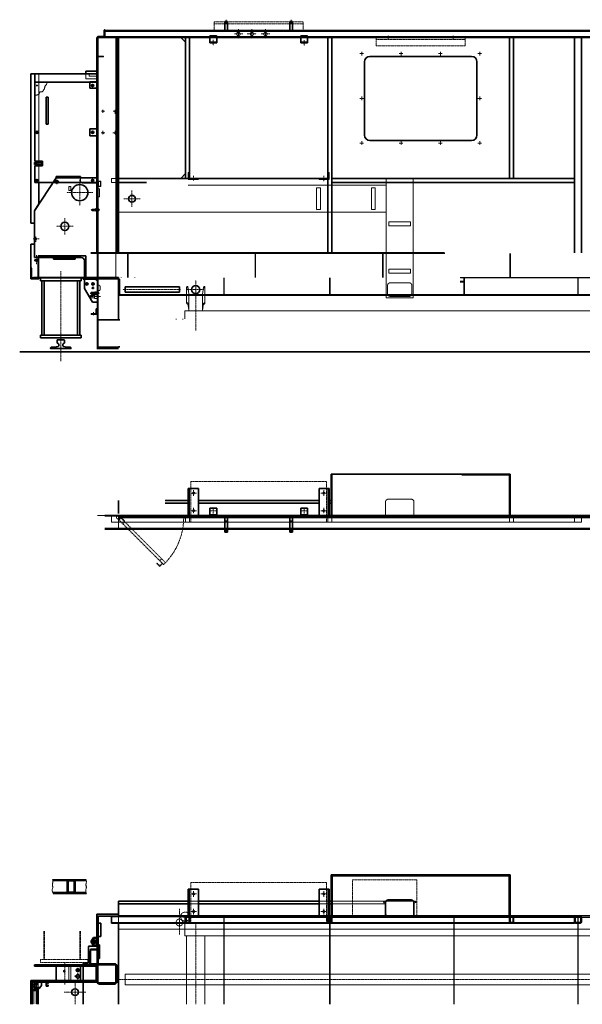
# Model space of a CAD drawing. Header units: millimetres. Extents: x 447 to 11661, y 286 to 7873.
# Tile 1 of 3: x 447 to 4598, y 316 to 7577. Entities that reach past the tile are written whole.
import ezdxf

# ---------------------------------------------------------------- set-up
doc = ezdxf.new("R2010")
doc.units = ezdxf.units.MM
doc.linetypes.add('gen3', pattern=[6.25, 4.75, -1.5])
doc.linetypes.add('gen7', pattern=[13.75, 9.75, -1.5, 1, -1.5])
for name, color, linetype, lineweight in [('2', 40, 'Continuous', 35), ('2N', 190, 'Continuous', 35), ('3', 6, 'gen3', 20), ('4', 30, 'Continuous', 20), ('7', 3, 'gen7', 20)]:
    doc.layers.add(name, color=color, linetype=linetype, lineweight=lineweight)

msp = doc.modelspace()

# ---------------------------------------------------------------- linework, layer by layer
at = {"layer": '2'}
for p, q in [((1960.6, 7564.2), (1980.6, 7564.2)), ((1960.6, 7496.2), (1960.6, 7564.2)), ((1960.6, 7561.2), (1980.6, 7561.2)), ((1980.6, 7496.2), (1980.6, 7564.2)), ((2440.6, 7496.2), (2440.6, 7564.2)), ((2440.6, 7564.2), (2460.6, 7564.2)), ((2440.6, 7561.2), (2460.6, 7561.2)), ((2460.6, 7496.2), (2460.6, 7564.2)), ((1075.6, 7496.2), (7995.6, 7496.2)), ((1015.6, 7446.2), (1015.6, 7129.4)), ((1015.6, 7446.2), (1175.6, 7446.2)), ((1075.6, 7451.2), (1160.6, 7451.2)), ((1160.6, 7451.2), (1160.6, 7446.2)), ((1165.6, 7446.2), (1165.6, 5856.2)), ((1175.6, 7446.2), (7895.6, 7446.2)), ((1175.6, 7446.2), (1175.6, 5856.2)), ((1670.6, 7411.2), (1635.6, 7446.2)), ((1670.6, 7439.5), (1663.9, 7446.2)), ((1670.6, 7446.2), (1670.6, 6406.2)), ((1700.6, 7446.2), (1700.6, 6406.2)), ((1850.6, 7406.2), (1850.6, 7446.2)), ((1850.6, 7406.2), (1900.6, 7406.2)), ((1900.6, 7406.2), (1900.6, 7446.2)), ((2520.6, 7406.2), (2520.6, 7446.2)), ((2520.6, 7406.2), (2570.6, 7406.2)), ((2570.6, 7406.2), (2570.6, 7446.2)), ((2720.6, 7446.2), (2720.6, 5856.2)), ((2750.6, 7446.2), (2750.6, 5856.2)), ((4060.6, 7446.2), (4060.6, 6406.2)), ((4090.6, 7446.2), (4090.6, 6406.2)), ((4540.6, 7446.2), (4540.6, 5856.2)), ((4590.6, 7446.2), (4590.6, 5856.2)), ((2990.6, 7266.2), (2990.6, 6726.2)), ((3030.6, 7306.2), (3780.6, 7306.2)), ((3820.6, 7266.2), (3820.6, 6726.2)), ((935.6, 7196.2), (935.6, 7176.2)), ((935.6, 7196.2), (1015.6, 7196.2)), ((529.6, 6076.2), (529.6, 7176.2)), ((529.6, 7176.2), (589.6, 7176.2)), ((559.6, 7176.2), (559.6, 6533.2)), ((559.6, 7116.2), (1015.6, 7116.2)), ((589.6, 7176.2), (1015.6, 7176.2)), ((965.6, 7071.2), (965.6, 7116.2)), ((1015.6, 7129.4), (1015.6, 5856.2)), ((1015.6, 7116.2), (1015.6, 6376.2)), ((1015.6, 7071.2), (965.6, 7071.2)), ((642.6, 7006.2), (642.6, 6806.2)), ((642.6, 7006.2), (657.6, 7006.2)), ((657.6, 7006.2), (657.6, 6806.2)), ((642.6, 6806.2), (657.6, 6806.2)), ((1015.6, 6771.2), (965.6, 6771.2)), ((965.6, 6771.2), (965.6, 6721.2)), ((965.6, 6721.2), (1015.6, 6721.2)), ((3030.6, 6686.2), (3780.6, 6686.2)), ((557.1, 6523.2), (607.1, 6523.2)), ((557.1, 6508.2), (557.1, 6523.2)), ((557.1, 6508.2), (607.1, 6508.2)), ((559.6, 6533.2), (616.1, 6533.2)), ((559.6, 6498.2), (616.1, 6498.2)), ((559.6, 6498.2), (559.6, 6376.2)), ((589.6, 6533.2), (589.6, 6523.2)), ((589.6, 6508.2), (589.6, 6498.2)), ((607.1, 6508.2), (607.1, 6523.2)), ((616.1, 6533.2), (616.1, 6498.2)), ((715.6, 6411.2), (555.6, 6166.2)), ((715.6, 6421.2), (715.6, 6411.2)), ((895.6, 6421.2), (715.6, 6421.2)), ((1015.6, 6411.2), (715.6, 6411.2)), ((895.6, 6421.2), (895.6, 6411.2)), ((1165.6, 6406.2), (2720.6, 6406.2)), ((1670.6, 6441.2), (1635.6, 6406.2)), ((1670.6, 6412.9), (1663.9, 6406.2)), ((2750.6, 6406.2), (4540.6, 6406.2)), ((559.6, 6376.2), (1015.6, 6376.2)), ((589.6, 6376.2), (589.6, 6218.3)), ((1165.6, 6376.2), (1383.4, 6376.2)), ((2750.6, 6376.2), (4540.6, 6376.2)), ((589.6, 6218.3), (555.6, 6166.2)), ((1015.6, 6176.2), (1015.6, 6096.2)), ((555.6, 6166.2), (555.6, 6076.2)), ((555.6, 5823.2), (555.6, 6166.2)), ((555.6, 6076.2), (529.6, 6076.2)), ((529.6, 5921.2), (529.6, 5676.2)), ((555.6, 5921.2), (529.6, 5921.2)), ((555.6, 5921.2), (555.6, 5823.2)), ((555.6, 5921.2), (555.6, 5823.2)), ((584.6, 5823.2), (555.6, 5823.2)), ((900.6, 5823.2), (555.6, 5823.2)), ((935.6, 5836.2), (584.6, 5836.2)), ((584.6, 5836.2), (584.6, 5676.2)), ((695.6, 5811.2), (695.6, 5823.2)), ((855.6, 5811.2), (695.6, 5811.2)), ((855.6, 5811.2), (855.6, 5823.2)), ((935.6, 5676.2), (935.6, 5836.2)), ((973.2, 5856.2), (3582.1, 5856.2)), ((529.6, 5765.2), (529.6, 5746.2)), ((529.6, 5746.2), (529.6, 5666.2)), ((532.1, 5746.2), (529.6, 5746.2)), ((535.6, 5679.2), (535.6, 5742.7)), ((558.1, 5805.2), (583.1, 5805.2)), ((558.1, 5805.2), (558.1, 5797.2)), ((583.1, 5797.2), (558.1, 5797.2)), ((583.1, 5805.2), (583.1, 5797.2)), ((925.6, 5676.2), (925.6, 5798.2)), ((529.6, 5666.2), (589.6, 5666.2)), ((566.1, 5672.2), (542.6, 5672.2)), ((549.6, 5676.2), (589.6, 5676.2)), ((549.6, 5676.2), (549.6, 5672.2)), ((915.6, 5672.2), (566.1, 5672.2)), ((569.6, 5666.2), (569.6, 5668.7)), ((579.6, 5676.2), (935.6, 5676.2)), ((589.6, 5666.2), (589.6, 5672.2)), ((1175.6, 5676.2), (595.6, 5676.2)), ((915.6, 5676.2), (915.6, 5672.2)), ((915.6, 5676.2), (915.6, 5672.2)), ((915.6, 5676.2), (915.6, 5664.2)), ((915.6, 5676.2), (1175.6, 5676.2)), ((915.6, 5664.2), (1015.6, 5664.2)), ((925.6, 5664.2), (925.6, 5594.2)), ((1007.6, 5664.2), (1015.6, 5656.2)), ((1015.6, 5669.2), (1175.6, 5669.2)), ((1175.6, 5676.2), (1175.6, 5366.2)), ((1175.6, 5676.2), (1175.6, 5366.2)), ((985.6, 5494.2), (925.6, 5594.2)), ((1625.6, 5606.2), (1225.6, 5606.2)), ((1225.6, 5566.2), (1225.6, 5606.2)), ((1625.6, 5566.2), (1625.6, 5606.2)), ((976.6, 5565.2), (975.6, 5564.2)), ((975.6, 5564.2), (975.6, 5554.2)), ((976.6, 5553.2), (975.6, 5554.2)), ((976.6, 5565.2), (976.6, 5553.2)), ((1001.6, 5565.2), (976.6, 5565.2)), ((1001.6, 5553.2), (976.6, 5553.2)), ((1001.6, 5568.2), (1001.6, 5550.2)), ((1015.6, 5568.2), (1001.6, 5568.2)), ((1015.6, 5550.2), (1001.6, 5550.2)), ((1175.6, 5546.2), (7895.6, 5546.2)), ((1625.6, 5566.2), (1225.6, 5566.2)), ((985.6, 5494.2), (1015.6, 5494.2)), ((975.6, 5408.2), (975.6, 5404.2)), ((1011.6, 5408.2), (975.6, 5408.2)), ((1015.6, 5404.2), (975.6, 5404.2)), ((1011.6, 5444.2), (1011.6, 5408.2)), ((1015.6, 5444.2), (1011.6, 5444.2)), ((1015.6, 5159.2), (1175.6, 5159.2)), ((1175.6, 5164.2), (1185.6, 5164.2)), ((1015.6, 5152.2), (1175.6, 5152.2)), ((4065.6, 4225.2), (2745.6, 4225.2)), ((2745.6, 4225.2), (2745.6, 3920.2)), ((4065.6, 4225.2), (4065.6, 3920.2)), ((1690.6, 4120.2), (1690.6, 3920.2)), ((1765.6, 4120.2), (1690.6, 4120.2)), ((1697.6, 4120.2), (1697.6, 3920.2)), ((1765.6, 4120.2), (1765.6, 3920.2)), ((2655.6, 4120.2), (2655.6, 3920.2)), ((2730.6, 4120.2), (2655.6, 4120.2)), ((2723.6, 4120.2), (2723.6, 3920.2)), ((2730.6, 4120.2), (2730.6, 3920.2)), ((1175.6, 4030.9), (1175.6, 3935.2)), ((1690.6, 4010.9), (1520.1, 4010.9)), ((1690.6, 4030.9), (1521.6, 4030.9)), ((2655.6, 4030.9), (1765.6, 4030.9)), ((2655.6, 4010.9), (1765.6, 4010.9)), ((2745.6, 4030.9), (2730.6, 4030.9)), ((2745.6, 4010.9), (2730.6, 4010.9)), ((1850.6, 3975.2), (1850.6, 3920.2)), ((1900.6, 3975.2), (1850.6, 3975.2)), ((1900.6, 3926.2), (1850.6, 3926.2)), ((1900.6, 3975.2), (1900.6, 3920.2)), ((2520.6, 3975.2), (2520.6, 3920.2)), ((2570.6, 3975.2), (2520.6, 3975.2)), ((2570.6, 3926.2), (2520.6, 3926.2)), ((2570.6, 3975.2), (2570.6, 3920.2)), ((1075.6, 3920.2), (1185.6, 3920.2)), ((7995.6, 3920.2), (1175.6, 3920.2)), ((7995.6, 3906.7), (1175.6, 3906.7)), ((1960.6, 3905.2), (1960.6, 3798.2)), ((1960.6, 3905.2), (1980.6, 3905.2)), ((1960.6, 3878.2), (1980.6, 3878.2)), ((1980.6, 3905.2), (1980.6, 3798.2)), ((2440.6, 3905.2), (2460.6, 3905.2)), ((2440.6, 3905.2), (2440.6, 3798.2)), ((2440.6, 3878.2), (2460.6, 3878.2)), ((2460.6, 3905.2), (2460.6, 3798.2)), ((7995.6, 3820.2), (1075.6, 3820.2)), ((1960.6, 3798.2), (1980.6, 3798.2)), ((2440.6, 3798.2), (2460.6, 3798.2)), ((2745.6, 1270), (2745.6, 965)), ((4065.6, 1270), (2745.6, 1270)), ((4065.6, 1270), (4065.6, 965)), ((936.8, 1233.6), (689.2, 1233.6)), ((757.3, 1227.6), (757.3, 1233.6)), ((757.3, 1227.6), (797.3, 1227.6)), ((797.3, 1217.6), (797.3, 1233.6)), ((1765.6, 1165), (1690.6, 1165)), ((1690.6, 1165), (1690.6, 965)), ((1697.6, 1165), (1697.6, 965)), ((1765.6, 1165), (1765.6, 965)), ((2730.6, 1165), (2655.6, 1165)), ((2655.6, 1165), (2655.6, 965)), ((2723.6, 1165), (2723.6, 965)), ((2730.6, 1165), (2730.6, 965)), ((940.7, 1133.6), (693.1, 1133.6)), ((1690.6, 1075.6), (1175.6, 1075.6)), ((1175.6, 1075.6), (1175.6, 980)), ((1690.6, 1055.6), (1175.6, 1055.6)), ((2655.6, 1075.6), (1765.6, 1075.6)), ((2655.6, 1055.6), (1765.6, 1055.6)), ((2745.6, 1075.6), (2730.6, 1075.6)), ((2745.6, 1055.6), (2730.6, 1055.6)), ((3145.6, 1065), (3145.6, 965)), ((3335.6, 1085), (3165.6, 1085)), ((3355.6, 1065), (3355.6, 965)), ((1015.6, 750), (1015.6, 980)), ((1015.6, 980), (1175.6, 980)), ((1175.6, 965), (1015.6, 965)), ((1019.6, 612.3), (1019.6, 965)), ((1025.6, 612.3), (1025.6, 965)), ((1125.6, 915), (1125.6, 965)), ((1175.6, 965), (1175.6, 980)), ((1175.6, 965), (1175.6, 980)), ((1175.6, 969), (7895.6, 969)), ((1680.6, 966.5), (1175.6, 966.5)), ((2750.6, 965), (1175.6, 965)), ((1650.6, 961), (1650.6, 965)), ((1650.6, 961), (1670.6, 961)), ((1680.6, 965), (1680.6, 966.5)), ((2730.6, 966.5), (1690.6, 966.5)), ((1690.6, 965), (1690.6, 966.5)), ((2720.6, 965), (2720.6, 915)), ((2730.6, 965), (2730.6, 966.5)), ((2740.6, 966.5), (2740.6, 965)), ((2745.6, 966.5), (2740.6, 966.5)), ((4058.6, 965), (2752.6, 965)), ((4070.6, 966.5), (4065.6, 966.5)), ((4070.6, 966.5), (4070.6, 965)), ((4550.6, 966.5), (4080.6, 966.5)), ((4080.6, 965), (4080.6, 966.5)), ((4540.6, 957), (4540.6, 965)), ((4550.6, 965), (4550.6, 966.5)), ((1045.6, 915), (1025.6, 915)), ((1045.6, 815), (1045.6, 915)), ((4540.6, 915), (1125.6, 915)), ((1175.6, 315.7), (1175.6, 915)), ((4540.6, 923), (4540.6, 915)), ((975.6, 782), (990.6, 808)), ((990.6, 808), (1015.6, 808)), ((1045.6, 815), (1025.6, 815)), ((955.6, 625), (955.6, 740)), ((1010.6, 745), (960.6, 745)), ((975.6, 774), (975.6, 782)), ((990.6, 748), (975.6, 774)), ((990.6, 748), (1015.6, 748)), ((1025.6, 754.5), (1035.6, 754.5)), ((1035.6, 654.5), (1035.6, 754.5)), ((965.6, 606), (965.6, 711)), ((969.6, 711), (965.6, 711)), ((969.6, 606), (969.6, 722.2)), ((1019.6, 722.2), (969.6, 722.2)), ((1025.6, 654.5), (1035.6, 654.5)), ((1015.6, 606), (555.6, 606)), ((555.6, 606), (555.6, 596)), ((1015.6, 596), (555.6, 596)), ((715.6, 606), (715.6, 480)), ((895.6, 606), (895.6, 490)), ((915.6, 606), (915.6, 615)), ((915.6, 490), (915.6, 596)), ((950.6, 620), (920.6, 620)), ((1019.6, 613.9), (969.6, 613.9)), ((1010.6, 596), (1010.6, 490)), ((1015.6, 595), (1015.6, 606)), ((1025.6, 612.3), (1019.6, 612.3)), ((529.6, 490), (529.6, 480)), ((589.6, 490), (529.6, 490)), ((589.6, 490), (529.6, 490)), ((529.6, 490), (529.6, 480)), ((529.6, 480), (589.6, 480)), ((529.6, 480), (529.6, 315.7)), ((529.6, 480), (529.6, 315.7)), ((529.6, 480), (589.6, 480)), ((535.6, 480), (535.6, 315.7)), ((535.6, 480), (535.6, 315.7)), ((537.6, 315.7), (537.6, 466)), ((545.1, 477), (539.1, 471)), ((539.1, 471), (539.1, 417)), ((539.1, 315.7), (539.1, 466)), ((544.1, 446.9), (582.3, 408.7)), ((557.1, 477), (545.1, 477)), ((555.6, 490), (555.6, 480)), ((1015.6, 490), (555.6, 490)), ((1015.6, 490), (555.6, 490)), ((555.6, 490), (555.6, 480)), ((1015.6, 480), (555.6, 480)), ((1015.6, 480), (555.6, 480)), ((606.1, 480), (556.1, 480)), ((606.1, 480), (556.1, 480)), ((557.1, 480), (557.1, 427)), ((557.1, 480), (557.1, 427)), ((567.1, 439), (570.6, 441)), ((567.1, 439), (574.1, 439)), ((567.1, 439), (567.1, 427)), ((574.1, 439), (570.6, 441)), ((574.1, 439), (574.1, 427)), ((589.6, 480), (589.6, 490)), ((589.6, 480), (589.6, 490)), ((606.1, 480), (915.6, 480)), ((606.1, 480), (915.6, 480)), ((607.1, 480), (607.1, 454.4)), ((607.1, 480), (607.1, 454.4)), ((607.1, 480), (915.6, 480)), ((616.5, 478), (700, 478)), ((642.6, 478), (642.6, 450)), ((642.6, 450), (657.6, 450)), ((644.6, 452), (644.6, 476)), ((644.6, 476), (655.6, 476)), ((655.6, 452), (644.6, 452)), ((655.6, 476), (655.6, 470)), ((655.6, 470), (657.6, 470)), ((657.6, 458), (655.6, 458)), ((655.6, 458), (655.6, 452)), ((657.6, 470), (657.6, 478)), ((657.6, 450), (657.6, 458)), ((915.6, 315.7), (915.6, 480)), ((539.1, 423), (582.6, 423)), ((539.1, 417), (582.6, 417)), ((539.1, 416.5), (579.1, 416.5)), ((557.1, 427), (570.6, 427)), ((557.1, 427), (570.6, 427)), ((579.1, 315.7), (579.1, 416.5)), ((582.6, 428.9), (582.6, 315.7))]:
    msp.add_line(p, q, dxfattribs=at)
for points in [[(1069.6, 7460.2, -0.414214), (1061.6, 7452.2), (1024.6, 7452.2, 0.414214), (1020.6, 7448.2), (1020.6, 7446.2), (1075.6, 7446.2), (1075.6, 7501.2), (1073.6, 7501.2, 0.414214), (1069.6, 7497.2)], [(857.3, 1149.6), (857.3, 1217.6, 0.414214), (841.3, 1233.6), (813.3, 1233.6, 0.414214), (797.3, 1217.6), (797.3, 1149.6, 0.414214), (813.3, 1133.6), (841.3, 1133.6, 0.414214)], [(849.3, 1149.6), (849.3, 1217.6, 0.414214), (841.3, 1225.6), (813.3, 1225.6, 0.414214), (805.3, 1217.6), (805.3, 1149.6, 0.414214), (813.3, 1141.6), (841.3, 1141.6, 0.414214)], [(1700.6, 923), (1700.6, 957, 0.414214), (1692.6, 965), (1678.6, 965, 0.414214), (1670.6, 957), (1670.6, 923, 0.414214), (1678.6, 915), (1692.6, 915, 0.414214)], [(1696.6, 923), (1696.6, 957, 0.414214), (1692.6, 961), (1678.6, 961, 0.414214), (1674.6, 957), (1674.6, 923, 0.414214), (1678.6, 919), (1692.6, 919, 0.414214)], [(2750.6, 923), (2750.6, 957, 0.414214), (2742.6, 965), (2728.6, 965, 0.414214), (2720.6, 957), (2720.6, 923, 0.414214), (2728.6, 915), (2742.6, 915, 0.414214)], [(2746.6, 923), (2746.6, 957, 0.414214), (2742.6, 961), (2728.6, 961, 0.414214), (2724.6, 957), (2724.6, 923, 0.414214), (2728.6, 919), (2742.6, 919, 0.414214)], [(4090.6, 923), (4090.6, 957, 0.414214), (4082.6, 965), (4068.6, 965, 0.414214), (4060.6, 957), (4060.6, 923, 0.414214), (4068.6, 915), (4082.6, 915, 0.414214)], [(4086.6, 923), (4086.6, 957, 0.414214), (4082.6, 961), (4068.6, 961, 0.414214), (4064.6, 957), (4064.6, 923, 0.414214), (4068.6, 919), (4082.6, 919, 0.414214)], [(4590.6, 923), (4590.6, 957, 0.414214), (4582.6, 965), (4548.6, 965, 0.414214), (4540.6, 957), (4540.6, 923, 0.414214), (4548.6, 915), (4582.6, 915, 0.414214)], [(4586.6, 923), (4586.6, 957, 0.414214), (4582.6, 961), (4548.6, 961, 0.414214), (4544.6, 957), (4544.6, 923, 0.414214), (4548.6, 919), (4582.6, 919, 0.414214)], [(1145.6, 465, 0.414214), (1165.6, 485), (1165.6, 595, 0.414214), (1145.6, 615), (1035.6, 615, 0.414214), (1015.6, 595), (1015.6, 485, 0.414214), (1035.6, 465)], [(1145.6, 473, 0.414214), (1157.6, 485), (1157.6, 595, 0.414214), (1145.6, 607), (1035.6, 607, 0.414214), (1023.6, 595), (1023.6, 485, 0.414214), (1035.6, 473)]]:
    msp.add_lwpolyline(points, format="xyb", close=True, dxfattribs=at)
for points in [[(984.7, 7092.7), (983.9, 7091.2), (984.7, 7089.7), (986.5, 7089.7), (987.3, 7091.2), (986.5, 7092.7)], [(573.7, 6747.7), (572.9, 6746.2), (573.7, 6744.7), (575.5, 6744.7), (576.3, 6746.2), (575.5, 6747.7)], [(984.7, 6747.7), (983.9, 6746.2), (984.7, 6744.7), (986.5, 6744.7), (987.3, 6746.2), (986.5, 6747.7)], [(573.7, 6392.7), (572.9, 6391.2), (573.7, 6389.7), (575.5, 6389.7), (576.3, 6391.2), (575.5, 6392.7)], [(984.7, 6392.7), (983.9, 6391.2), (984.7, 6389.7), (986.5, 6389.7), (987.3, 6391.2), (986.5, 6392.7)]]:
    msp.add_lwpolyline(points, close=True, dxfattribs=at)
msp.add_lwpolyline([(2752.6, 1260.5), (2752.6, 955), (2750.6, 955), (2750.6, 1260.5, -0.414214), (2755.1, 1265), (4056.1, 1265, -0.414214), (4060.6, 1260.5), (4060.6, 955), (4058.6, 955), (4058.6, 1260.5, 0.414214), (4056.1, 1263), (2755.1, 1263)], format="xyb", dxfattribs=at)
for centre, radius in [((574.6, 7091.2), 2.06), ((985.6, 7091.2), 8), ((985.6, 7091.2), 5), ((574.6, 6746.2), 8), ((985.6, 6746.2), 8), ((574.6, 6746.2), 5), ((985.6, 6746.2), 5), ((574.6, 6391.2), 8), ((574.6, 6391.2), 5), ((720.6, 6381.2), 10), ((985.6, 6391.2), 8), ((985.6, 6391.2), 5), ((890.6, 6301.2), 60), ((1275.6, 6256.2), 25), ((780.6, 6053.2), 30), ((567.6, 5960.2), 4), ((942.6, 5628.2), 8), ((987.6, 5628.2), 8), ((987.6, 5598.2), 5.05), ((1745.6, 5586.2), 30), ((1730.6, 4085.2), 5.5), ((2690.6, 4085.2), 5.5), ((1730.6, 3955.2), 5.5), ((2690.6, 3955.2), 5.5), ((1730.6, 1130), 5.5), ((2690.6, 1130), 5.5), ((1730.6, 1000), 5.5), ((2690.6, 1000), 5.5), ((994.6, 798), 3.5), ((994.6, 778), 11.5), ((994.6, 758), 3.5), ((775.6, 560), 5.05), ((875.6, 522), 13.8), ((875.6, 568), 10.5), ((570.6, 465), 5.25), ((570.6, 465), 5.25), ((570.6, 465), 5.25), ((570.6, 465), 5.25)]:
    msp.add_circle(centre, radius, dxfattribs=at)
for centre, radius, start, end in [((3030.6, 7266.2), 40, 90, 180), ((3780.6, 7266.2), 40, 0, 90), ((3030.6, 6726.2), 40, 180, 270), ((3780.6, 6726.2), 40, 270, 0), ((900.6, 5798.2), 25, 0, 90), ((532.1, 5742.7), 3.5, 0, 90), ((542.6, 5679.2), 7, 180, 270), ((566.1, 5668.7), 3.5, 0, 90), ((2755.1, 1260.5), 2.5, 90, 180), ((3165.6, 1065), 20, 90, 180), ((3335.6, 1065), 20, 0, 90), ((960.6, 740), 5, 90, 180), ((1010.6, 750), 5, 270, 0), ((920.6, 615), 5, 90, 180), ((950.6, 625), 5, 270, 0), ((539.6, 466), 2, 104.47751, 180), ((548, 443.7), 2, 149.47751, 225), ((570.6, 465), 38, 270, 343.84784), ((570.6, 465), 38, 270, 343.84784)]:
    msp.add_arc(centre, radius, start, end, dxfattribs=at)
at = {"layer": '2N'}
for p, q in [((900.6, 5676.2), (600.6, 5676.2)), ((600.6, 5651.2), (600.6, 5676.2)), ((900.6, 5651.2), (900.6, 5676.2)), ((900.6, 5651.2), (600.6, 5651.2)), ((610.6, 5251.2), (610.6, 5651.2)), ((628.6, 5251.2), (628.6, 5651.2)), ((872.6, 5251.2), (872.6, 5651.2)), ((890.6, 5251.2), (890.6, 5651.2)), ((600.6, 5231.2), (600.6, 5251.2)), ((900.6, 5251.2), (600.6, 5251.2)), ((900.6, 5231.2), (600.6, 5231.2)), ((900.6, 5231.2), (900.6, 5251.2)), ((447.3, 5126.2), (8720, 5126.2))]:
    msp.add_line(p, q, dxfattribs=at)
msp.add_lwpolyline([(728.1, 5216.2, 0.414214), (723.1, 5211.2), (723.1, 5195, 0.333333), (726.7, 5190.2), (731.5, 5188.8, -0.333333), (735.1, 5184), (735.1, 5173.2, -0.33486), (730.8, 5167.5), (717.6, 5163.7), (680.2, 5160.6, 0.390066), (675.6, 5155.6), (675.6, 5151.2), (825.6, 5151.2), (825.6, 5155.6, 0.390066), (821, 5160.6), (783.6, 5163.7), (770.5, 5167.5, -0.33486), (766.1, 5173.2), (766.1, 5184, -0.333333), (769.7, 5188.8), (774.5, 5190.2, 0.333333), (778.1, 5195), (778.1, 5211.2, 0.414214), (773.1, 5216.2)], format="xyb", close=True, dxfattribs=at)
msp.add_circle((855.6, 405), 25, dxfattribs=at)
at = {"layer": '3'}
for p, q in [((1075.6, 7490.6), (7995.6, 7490.6)), ((1960.6, 7499.2), (1980.6, 7499.2)), ((2440.6, 7499.2), (2460.6, 7499.2)), ((1023.6, 7446.2), (1023.6, 5676.2)), ((1025.6, 7446.2), (1025.6, 5676.2)), ((1075.6, 7451.8), (7995.6, 7451.8)), ((1157.6, 7446.2), (1157.6, 5676.2)), ((1850.6, 7446.2), (1850.6, 7461.2)), ((1850.6, 7461.2), (1900.6, 7461.2)), ((1850.6, 7412.2), (1900.6, 7412.2)), ((1900.6, 7446.2), (1900.6, 7461.2)), ((2520.6, 7446.2), (2520.6, 7461.2)), ((2520.6, 7461.2), (2570.6, 7461.2)), ((2520.6, 7412.2), (2570.6, 7412.2)), ((2570.6, 7446.2), (2570.6, 7461.2)), ((1025.6, 7308.2), (1065.6, 7308.2)), ((1025.6, 7302.2), (1065.6, 7302.2)), ((1065.6, 7308.2), (1065.6, 7302.2)), ((589.6, 7176.2), (589.6, 6533.2)), ((935.6, 7176.2), (935.6, 7141.2)), ((935.6, 7141.2), (1015.6, 7141.2)), ((960.6, 7176.2), (960.6, 7161.2)), ((960.6, 7161.2), (1015.6, 7161.2)), ((965.6, 7121.2), (1015.6, 7121.2)), ((965.6, 7116.2), (965.6, 7121.2)), ((1015.6, 7146.2), (1025.6, 7146.2)), ((1019.6, 7146.2), (1019.6, 5676.2)), ((644.6, 7006.2), (644.6, 6806.2)), ((655.6, 7006.2), (655.6, 6806.2)), ((565.4, 6523.2), (565.4, 6508.2)), ((575.9, 6523.2), (575.9, 6508.2)), ((589.6, 6523.2), (589.6, 6508.2)), ((589.6, 6498.2), (589.6, 6376.2)), ((895.6, 6411.2), (895.6, 6391.2)), ((1025.6, 6461.2), (1019.6, 6461.2)), ((1165.6, 6406.2), (1125.6, 6406.2)), ((1125.6, 6406.2), (1125.6, 6376.2)), ((3150.6, 6406.2), (3150.6, 5526.2)), ((3350.6, 6406.2), (3350.6, 5526.2)), ((810.6, 6347.2), (810.6, 6317.2)), ((825.6, 6347.2), (810.6, 6347.2)), ((825.6, 6317.2), (810.6, 6317.2)), ((825.6, 6347.2), (825.6, 6317.2)), ((1015.6, 6371.2), (915.6, 6371.2)), ((1025.6, 6361.2), (1019.6, 6361.2)), ((1035.6, 6329.7), (1025.6, 6329.7)), ((1035.6, 6329.7), (1035.6, 6269.7)), ((1165.6, 6376.2), (1125.6, 6376.2)), ((3150.6, 6356.2), (1689.5, 6356.2)), ((2637.6, 6336.2), (2637.6, 6176.2)), ((2637.6, 6336.2), (2666.6, 6336.2)), ((2666.6, 6336.2), (2666.6, 6176.2)), ((3041.6, 6336.2), (3070.6, 6336.2)), ((3041.6, 6336.2), (3041.6, 6176.2)), ((3070.6, 6336.2), (3070.6, 6176.2)), ((1035.6, 6269.7), (1025.6, 6269.7)), ((980.6, 6180.2), (979.6, 6179.2)), ((979.6, 6179.2), (979.6, 6169.2)), ((1005.6, 6180.2), (980.6, 6180.2)), ((980.6, 6180.2), (980.6, 6168.2)), ((1019.6, 6183.2), (1005.6, 6183.2)), ((1005.6, 6183.2), (1005.6, 6165.2)), ((1030.6, 6181.2), (1019.6, 6181.2)), ((1030.6, 6181.2), (1031.6, 6180.2)), ((1030.6, 6181.2), (1030.6, 6167.2)), ((1031.6, 6180.2), (1031.6, 6168.2)), ((2637.6, 6176.2), (2666.6, 6176.2)), ((3041.6, 6176.2), (3070.6, 6176.2)), ((980.6, 6168.2), (979.6, 6169.2)), ((1005.6, 6168.2), (980.6, 6168.2)), ((1019.6, 6165.2), (1005.6, 6165.2)), ((1030.6, 6167.2), (1019.6, 6167.2)), ((1031.6, 6168.2), (1030.6, 6167.2)), ((3150.6, 6156.2), (1175.6, 6156.2)), ((3170.6, 6086.2), (3170.6, 6057.2)), ((3330.6, 6086.2), (3170.6, 6086.2)), ((3330.6, 6057.2), (3170.6, 6057.2)), ((3330.6, 6086.2), (3330.6, 6057.2)), ((589.6, 5823.2), (584.6, 5823.2)), ((589.6, 5674.2), (589.6, 5823.2)), ((972.6, 5852.2), (3584.4, 5852.2)), ((1243.6, 5852.2), (1243.6, 5676.2)), ((1247.6, 5852.2), (1247.6, 5676.2)), ((2183.6, 5852.2), (2183.6, 5676.2)), ((2187.6, 5852.2), (2187.6, 5676.2)), ((3123.6, 5852.2), (3123.6, 5676.2)), ((3127.6, 5852.2), (3127.6, 5676.2)), ((4063.6, 5852.2), (4063.6, 5676.2)), ((4067.6, 5852.2), (4067.6, 5676.2)), ((565.4, 5805.2), (565.4, 5797.2)), ((575.9, 5805.2), (575.9, 5797.2)), ((3170.6, 5737.2), (3170.6, 5708.2)), ((3330.6, 5737.2), (3170.6, 5737.2)), ((3330.6, 5737.2), (3330.6, 5708.2)), ((1015.6, 5664.2), (1185.6, 5664.2)), ((1019.6, 5664.2), (1019.6, 5164.2)), ((1025.6, 5664.2), (1025.6, 5164.2)), ((1185.6, 5664.2), (1185.6, 5546.2)), ((1195.6, 5672.2), (1195.6, 5676.2)), ((1295.6, 5672.2), (1295.6, 5676.2)), ((1952.6, 5672.2), (1952.6, 5550.2)), ((1956.6, 5672.2), (1956.6, 5550.2)), ((2733.6, 5672.2), (2733.6, 5550.2)), ((2737.6, 5672.2), (2737.6, 5550.2)), ((3330.6, 5708.2), (3170.6, 5708.2)), ((7895.6, 5676.2), (3696.1, 5676.2)), ((7895.6, 5672.2), (3698.4, 5672.2)), ((3723.6, 5672.2), (3723.6, 5550.2)), ((3727.6, 5672.2), (3727.6, 5550.2)), ((4563.6, 5672.2), (4563.6, 5550.2)), ((4567.6, 5672.2), (4567.6, 5550.2)), ((1625.6, 5604.2), (1225.6, 5604.2)), ((1678.2, 5603.3), (1678, 5484.5)), ((1813.2, 5484.5), (1813.2, 5604.9)), ((3723.6, 5647.2), (3696.1, 5647.2)), ((3723.6, 5642.2), (3696.1, 5642.2)), ((967.6, 5542.2), (966.6, 5541.2)), ((966.6, 5541.2), (966.6, 5527.2)), ((966.6, 5527.2), (967.6, 5526.2)), ((998.6, 5542.2), (967.6, 5542.2)), ((967.6, 5542.2), (967.6, 5526.2)), ((998.6, 5526.2), (967.6, 5526.2)), ((1015.6, 5546.7), (998.6, 5546.7)), ((998.6, 5546.7), (998.6, 5521.7)), ((1015.6, 5521.7), (998.6, 5521.7)), ((1025.6, 5566.2), (1015.6, 5566.2)), ((1025.6, 5552.2), (1015.6, 5552.2)), ((1026.6, 5541.2), (1015.6, 5541.2)), ((1026.6, 5527.2), (1015.6, 5527.2)), ((1026.6, 5566.2), (1025.6, 5566.2)), ((1026.6, 5552.2), (1025.6, 5552.2)), ((1026.6, 5566.2), (1027.6, 5565.2)), ((1026.6, 5566.2), (1026.6, 5552.2)), ((1027.6, 5553.2), (1026.6, 5552.2)), ((1026.6, 5541.2), (1027.6, 5540.2)), ((1026.6, 5541.2), (1026.6, 5527.2)), ((1027.6, 5528.2), (1026.6, 5527.2)), ((1027.6, 5565.2), (1027.6, 5553.2)), ((1027.6, 5540.2), (1027.6, 5528.2)), ((1175.6, 5550.2), (1695.6, 5550.2)), ((1625.6, 5568.2), (1225.6, 5568.2)), ((1695.6, 5429.9), (1695.6, 5550.2)), ((1795.6, 5429.9), (1795.6, 5550.2)), ((1795.6, 5550.2), (7275.6, 5550.2)), ((3150.6, 5526.2), (3350.6, 5526.2)), ((1665.6, 5370.2), (1665.6, 5429.9)), ((1695.6, 5429.9), (1665.6, 5429.9)), ((7275.6, 5429.9), (1795.6, 5429.9)), ((1025.6, 5366.2), (1185.6, 5366.2)), ((1025.6, 5361.2), (1185.6, 5361.2)), ((1600.6, 5370.2), (1600.6, 5366.2)), ((1650.6, 5370.2), (1650.6, 5366.2)), ((1015.6, 5164.2), (1175.6, 5164.2)), ((2750.6, 4215.7), (2750.6, 3920.2)), ((2752.6, 4215.7), (2752.6, 3910.2)), ((4056.1, 4220.2), (3709.2, 4220.2)), ((4056.1, 4218.2), (3709.6, 4218.2)), ((4058.6, 4215.7), (4058.6, 3910.2)), ((4060.6, 4215.7), (4060.6, 3920.2)), ((3145.6, 4020.2), (3145.6, 3920.2)), ((3335.6, 4040.2), (3165.6, 4040.2)), ((3355.6, 4020.2), (3355.6, 3920.2)), ((1075.6, 3920.2), (1020.6, 3920.2)), ((7995.6, 3914.6), (1075.6, 3914.6)), ((1125.6, 3870.2), (1125.6, 3920.2)), ((4590.6, 3870.2), (1125.6, 3870.2)), ((1175.6, 3920.2), (1175.6, 3820.2)), ((1194, 3901.8), (1179.9, 3887.6)), ((1508.7, 3558.8), (1179.9, 3887.6)), ((1522.8, 3572.9), (1182.3, 3913.4)), ((1185.2, 3916.3), (1220.9, 3880.5)), ((1222.3, 3873.5), (1208.1, 3859.3)), ((1220.9, 3880.5), (1218, 3877.7)), ((1670.6, 3920.2), (1670.6, 3870.2)), ((1700.6, 3920.2), (1700.6, 3870.2)), ((1960.6, 3875.2), (1980.6, 3875.2)), ((2440.6, 3875.2), (2460.6, 3875.2)), ((2720.6, 3920.2), (2720.6, 3870.2)), ((2750.6, 3920.2), (2750.6, 3870.2)), ((4060.6, 3910.2), (4058.6, 3910.2)), ((4060.6, 3920.2), (4060.6, 3870.2)), ((4090.6, 3920.2), (4090.6, 3870.2)), ((4540.6, 3920.2), (4540.6, 3870.2)), ((4590.6, 3920.2), (4590.6, 3870.2)), ((7995.6, 3825.8), (1075.6, 3825.8)), ((1461.3, 3568), (1459.2, 3565.9)), ((1480.4, 3544.7), (1459.2, 3565.9)), ((1480.4, 3548.9), (1461.3, 3568)), ((1494.5, 3601.2), (1480.4, 3587.1)), ((1499.5, 3568), (1480.4, 3548.9)), ((1501.6, 3565.9), (1480.4, 3544.7)), ((1522.8, 3572.9), (1508.7, 3558.8)), ((939.1, 1225.6), (691.5, 1225.6)), ((937.3, 1141.6), (689.7, 1141.6)), ((1765.6, 1075.6), (1690.6, 1075.6)), ((1765.6, 1055.6), (1690.6, 1055.6)), ((2730.6, 1075.6), (2655.6, 1075.6)), ((2730.6, 1055.6), (2655.6, 1055.6)), ((3138, 1075.6), (2745.6, 1075.6)), ((3138, 1055.6), (2745.6, 1055.6)), ((1650.6, 961), (1125.6, 961)), ((1175.6, 965), (7895.6, 965)), ((1175.6, 965), (1175.6, 915)), ((1665.6, 955), (7405.6, 955)), ((1665.6, 955), (1665.6, 820)), ((4540.6, 961), (1670.6, 961)), ((1952.6, 965), (1952.6, 315.7)), ((1956.6, 965), (1956.6, 315.7)), ((2733.6, 965), (2733.6, 315.7)), ((2737.6, 965), (2737.6, 315.7)), ((3648.6, 965), (3648.6, 315.7)), ((3652.6, 965), (3652.6, 315.7)), ((4563.6, 965), (4563.6, 315.7)), ((4567.6, 965), (4567.6, 315.7)), ((1027.6, 815), (1027.6, 915)), ((1043.6, 815), (1043.6, 915)), ((4540.6, 919), (1125.6, 919)), ((2737.6, 915), (3648.6, 915)), ((1011.6, 748), (1011.6, 808)), ((1175.6, 869), (7895.6, 869)), ((1665.6, 820), (7405.6, 820)), ((1678.1, 820), (1678.1, 315.7)), ((1813.1, 820), (1813.1, 315.7)), ((1019.6, 714.9), (969.6, 714.9)), ((969.6, 711), (971.6, 711)), ((971.6, 606), (971.6, 711)), ((810.6, 596), (810.6, 490)), ((825.6, 596), (825.6, 490)), ((915.6, 606), (915.6, 596)), ((925.6, 606), (925.6, 596)), ((1225.6, 539), (7845.6, 539)), ((1225.6, 459), (1225.6, 539)), ((540, 466.3), (572.9, 427.1)), ((574, 428), (541.1, 467.2)), ((548, 444.2), (599, 439.8)), ((599.1, 441.3), (548.2, 445.7)), ((550.6, 480), (550.6, 315.7)), ((576.6, 477), (557.1, 477)), ((567.1, 439), (570.6, 441)), ((567.1, 439), (567.1, 427)), ((567.1, 439), (574.1, 439)), ((569.6, 480), (569.6, 315.7)), ((569.6, 480), (569.6, 315.7)), ((574.1, 439), (570.6, 441)), ((574.1, 439), (574.1, 427)), ((576.6, 477), (582.6, 471)), ((582.6, 471), (582.6, 428.9)), ((599.1, 441.3), (599, 439.8)), ((915.6, 490), (915.6, 480)), ((915.6, 490), (915.6, 480)), ((925.6, 480), (925.6, 490)), ((925.6, 480), (925.6, 490)), ((925.6, 490), (1015.6, 490)), ((925.6, 480), (925.6, 490)), ((925.6, 480), (1015.6, 480)), ((1225.6, 459), (7845.6, 459)), ((574, 428), (572.9, 427.1))]:
    msp.add_line(p, q, dxfattribs=at)
for points in [[(1697.6, 6445.7, 0.414214), (1694.1, 6449.2), (1690.6, 6449.2), (1690.6, 6399.2), (1765.6, 6399.2), (1765.6, 6402.7, 0.414214), (1762.1, 6406.2), (1704.6, 6406.2, -0.414214), (1697.6, 6413.2)], [(2723.6, 6445.7, -0.414214), (2727.1, 6449.2), (2730.6, 6449.2), (2730.6, 6399.2), (2655.6, 6399.2), (2655.6, 6402.7, -0.414214), (2659.1, 6406.2), (2716.6, 6406.2, 0.414214), (2723.6, 6413.2)], [(1041.6, 6346.2, 0.414214), (1045.6, 6350.2), (1045.6, 6382.2, 0.414214), (1041.6, 6386.2), (1029.6, 6386.2, 0.414214), (1025.6, 6382.2), (1025.6, 6350.2, 0.414214), (1029.6, 6346.2)], [(1041.6, 6348.2, 0.414214), (1043.6, 6350.2), (1043.6, 6382.2, 0.414214), (1041.6, 6384.2), (1029.6, 6384.2, 0.414214), (1027.6, 6382.2), (1027.6, 6350.2, 0.414214), (1029.6, 6348.2)], [(3340.6, 5556.2), (3340.6, 5616.2, 0.414214), (3320.6, 5636.2), (3180.6, 5636.2, 0.414214), (3160.6, 5616.2), (3160.6, 5556.2, 0.414214), (3180.6, 5536.2), (3320.6, 5536.2, 0.414214)]]:
    msp.add_lwpolyline(points, format="xyb", close=True, dxfattribs=at)
for points in [[(1025.6, 5618.2), (1030.6, 5618.2, -0.414214), (1040.6, 5608.2), (1040.6, 5588.2, -0.414214), (1030.6, 5578.2), (1025.6, 5578.2)], [(1802.6, 5595.7), (1810.8, 5600.6, 1.65444), (1803.3, 5605.2), (1795.6, 5550.2), (1695.6, 5550.2), (1688, 5605.2, 1.65444), (1680.5, 5600.6), (1688.7, 5595.7)], [(1802.6, 5475.4), (1810.8, 5480.2, 1.65444), (1803.3, 5484.9), (1795.6, 5429.9), (1695.6, 5429.9), (1688, 5484.9, 1.65444), (1680.5, 5480.2), (1688.7, 5475.4)], [(3366, 1064.3), (3366.3, 1064.4, 0.764273), (3363.2, 1075.6), (3138, 1075.6, 0.764273), (3134.9, 1064.4), (3136.4, 1063.6)], [(3357.6, 1060.5), (3365.8, 1065.3, 1.65444), (3358.3, 1070), (3350.6, 965), (3150.6, 965), (3143, 1070, 1.65444), (3135.5, 1065.3), (3143.7, 1060.5)]]:
    msp.add_lwpolyline(points, format="xyb", dxfattribs=at)
for centre, radius in [((2060.6, 7471.2), 12.5), ((2160.6, 7471.2), 12.5), ((2260.6, 7471.2), 12.5), ((1060.6, 6901.2), 4.5), ((1150.6, 6901.2), 4.5), ((1060.6, 6741.2), 4.5), ((1150.6, 6741.2), 4.5), ((1175.6, 3906.7), 13.5), ((1625.6, 919), 25)]:
    msp.add_circle(centre, radius, dxfattribs=at)
for centre, radius, start, end in [((915.6, 6391.2), 20, 180, 270), ((2755.1, 4215.7), 4.5, 90, 180), ((2755.1, 4215.7), 2.5, 90, 180), ((4056.1, 4215.7), 4.5, 0, 90), ((4056.1, 4215.7), 2.5, 0, 90), ((3165.6, 4020.2), 20, 90, 180), ((3335.6, 4020.2), 20, 0, 90), ((539.6, 466), 2, 40, 104.47751), ((539.6, 466), 0.5, 40, 180), ((548, 443.7), 2, 85, 149.47751), ((548, 443.7), 0.5, 85, 225)]:
    msp.add_arc(centre, radius, start, end, dxfattribs=at)
at = {"layer": '4'}
for points in [[(648.7, 7116.2), (648.1, 7110.4), (646.5, 7103.4), (644.6, 7098.5), (642.5, 7095.1), (640.3, 7092.8), (638.2, 7091), (636.4, 7089.2), (635, 7087.1), (633.8, 7084.7), (633, 7082), (632.4, 7079.2), (631.9, 7076.3), (631.5, 7073.6), (631.1, 7071.2), (630.7, 7069.1), (630.1, 7067.4), (629.4, 7066.1), (628.7, 7065.2), (628, 7064.5), (627.2, 7063.9), (626.5, 7063.4), (625.8, 7063), (625.2, 7062.5), (624.8, 7061.8), (624.4, 7061.1), (624.2, 7060.2), (624, 7059.4), (623.8, 7058.5), (623.6, 7057.7), (623.4, 7056.9), (623.1, 7056.3), (622.8, 7055.7), (622.4, 7055.3), (622, 7055), (621.5, 7054.7), (621.1, 7054.4), (620.7, 7054.1), (620.3, 7053.7), (620, 7053.1), (619.7, 7052.5), (619.5, 7051.7), (619.3, 7050.9), (619.1, 7050), (618.7, 7049.2), (618.3, 7048.3), (617.8, 7047.6), (617.1, 7046.9), (616.2, 7046.4), (615.1, 7046), (613.9, 7045.8), (612.5, 7045.6), (611.1, 7045.5), (609.5, 7045.4), (607.9, 7045.4), (606.2, 7045.4), (604.5, 7045.4), (602.9, 7045.3), (601.2, 7045.2), (599.7, 7045), (598.2, 7044.6), (596.9, 7044), (595.7, 7043.2), (594.8, 7042.1), (594, 7040.7), (593.4, 7039.1), (592.9, 7037.3), (592.4, 7035.5), (592, 7033.6), (591.5, 7031.9), (590.9, 7030.3), (590.1, 7028.9), (589.1, 7027.8), (588, 7027), (586.8, 7026.3), (585.5, 7025.8), (584.2, 7025.3), (582.9, 7024.9), (581.8, 7024.4), (580.8, 7023.8), (580, 7023.1), (578.9, 7022.3), (577.3, 7021.4), (574.7, 7020.6), (570.6, 7019.8), (564.7, 7019.2), (559.6, 7018.9)], [(689.2, 1233.6), (691, 1228.5), (692, 1222.4), (692, 1217.1), (691.3, 1212.4), (690.3, 1208.2), (689.2, 1204.4), (688.4, 1200.9), (688.2, 1197.4), (688.6, 1194.1), (689.2, 1190.8), (690, 1187.5), (690.8, 1184.2), (691.4, 1180.9), (691.7, 1177.5), (691.4, 1174.1), (690.4, 1170.5), (689.2, 1166.7), (688, 1162.4), (687.2, 1157.5), (687.2, 1151.8), (688.4, 1145.2), (691.2, 1137.4), (693.1, 1133.6)], [(936.8, 1233.6), (938.6, 1228.5), (939.6, 1222.4), (939.6, 1217.1), (938.9, 1212.4), (937.8, 1208.2), (936.8, 1204.4), (936, 1200.9), (935.8, 1197.4), (936.2, 1194.1), (936.8, 1190.8), (937.6, 1187.5), (938.4, 1184.2), (939, 1180.9), (939.2, 1177.5), (938.9, 1174.1), (938, 1170.5), (936.8, 1166.7), (935.6, 1162.4), (934.8, 1157.5), (934.8, 1151.8), (936, 1145.2), (938.8, 1137.4), (940.7, 1133.6)], [(615.7, 480), (615.7, 479.8), (615.7, 479.5), (615.7, 479.2), (615.8, 479.1), (615.9, 478.9), (616, 478.8), (616.2, 478.7), (616.3, 478.5), (616.4, 478.3), (616.5, 478)], [(699.2, 480), (699.2, 479.8), (699.2, 479.5), (699.2, 479.2), (699.3, 479.1), (699.4, 478.9), (699.5, 478.8), (699.7, 478.7), (699.8, 478.5), (699.9, 478.3), (700, 477.9)]]:
    msp.add_lwpolyline(points, dxfattribs=at)
at = {"layer": '7'}
for p, q in [((1970.6, 7549.1), (1970.6, 7576.6)), ((2450.6, 7549.1), (2450.6, 7576.6)), ((2060.6, 7507.7), (2060.6, 7438.4)), ((2060.6, 7507.7), (2060.6, 7438.4)), ((2160.6, 7507.7), (2160.6, 7438.4)), ((2260.6, 7507.7), (2260.6, 7438.4)), ((1875.6, 7427.8), (1875.6, 7385.4)), ((2031.1, 7471.2), (2094.3, 7471.2)), ((2125.1, 7471.2), (2191.7, 7471.2)), ((2227.6, 7471.2), (2292.5, 7471.2)), ((2545.6, 7425.7), (2545.6, 7383.2)), ((3165.6, 7434.1), (3165.6, 7461.6)), ((3645.6, 7434.1), (3645.6, 7461.6)), ((2970.6, 7339.7), (2970.6, 7312.7)), ((3260.6, 7339.7), (3260.6, 7312.7)), ((3550.6, 7339.7), (3550.6, 7312.7)), ((3840.6, 7339.7), (3840.6, 7312.7)), ((2957.1, 7326.2), (2984.1, 7326.2)), ((3247.1, 7326.2), (3274.1, 7326.2)), ((3537.1, 7326.2), (3564.1, 7326.2)), ((3827.1, 7326.2), (3854.1, 7326.2)), ((577.6, 7091.2), (571.6, 7091.2)), ((574.6, 7094.5), (574.6, 7088.1)), ((995.4, 7091.2), (976, 7091.2)), ((985.6, 7099.8), (985.6, 7079.4)), ((2957.1, 6996.2), (2984.1, 6996.2)), ((2970.6, 7009.7), (2970.6, 6982.7)), ((3827.1, 6996.2), (3854.1, 6996.2)), ((3840.6, 7009.7), (3840.6, 6982.7)), ((1049.6, 6901.2), (1075, 6901.2)), ((1060.6, 6911.4), (1060.6, 6888.7)), ((1137.8, 6901.2), (1162.4, 6901.2)), ((1150.6, 6882.4), (1150.6, 6912.1)), ((574.6, 6756.2), (574.6, 6737.3)), ((985.6, 6756), (985.6, 6736.2)), ((1060.6, 6755.8), (1060.6, 6730.4)), ((1150.6, 6755.8), (1150.6, 6728.8)), ((583.5, 6746.2), (563.5, 6746.2)), ((995.9, 6746.2), (976.5, 6746.2)), ((1048.5, 6741.2), (1074.3, 6741.2)), ((1133.8, 6741.2), (1163.6, 6741.2)), ((2957.1, 6666.2), (2984.1, 6666.2)), ((2970.6, 6679.7), (2970.6, 6652.7)), ((3247.1, 6666.2), (3274.1, 6666.2)), ((3260.6, 6679.7), (3260.6, 6652.7)), ((3537.1, 6666.2), (3564.1, 6666.2)), ((3550.6, 6679.7), (3550.6, 6652.7)), ((3827.1, 6666.2), (3854.1, 6666.2)), ((3840.6, 6679.7), (3840.6, 6652.7)), ((570.6, 6537.1), (570.6, 6497.7)), ((584.2, 6391.2), (564.2, 6391.2)), ((574.6, 6402.5), (574.6, 6380.1)), ((720.6, 6399.2), (720.6, 6363.2)), ((720.6, 6399.2), (720.6, 6363.2)), ((890.6, 6396.9), (890.6, 6205.5)), ((994.9, 6391.2), (976.1, 6391.2)), ((985.6, 6400.3), (985.6, 6380.7)), ((1730.6, 6425.2), (1730.6, 6391.7)), ((2690.6, 6425.2), (2690.6, 6383.5)), ((738.6, 6381.2), (702.6, 6381.2)), ((738.6, 6381.2), (702.6, 6381.2)), ((738.6, 6381.2), (702.6, 6381.2)), ((986.3, 6301.2), (794.9, 6301.2)), ((1215.5, 6256.2), (1335.7, 6256.2)), ((1275.6, 6316.3), (1275.6, 6196.1)), ((1039.1, 6174.2), (971, 6174.2)), ((985.1, 6178.9), (985.1, 6170)), ((780.6, 5992.5), (780.6, 6113.9)), ((841.3, 6053.2), (719.9, 6053.2)), ((590.2, 5960.2), (547.7, 5960.2)), ((567.6, 5938.5), (567.6, 5979.6)), ((570.6, 5841.2), (570.6, 5771.4)), ((750.6, 5057.3), (750.6, 5722.9)), ((928.6, 5628.2), (956.6, 5628.2)), ((942.6, 5642.2), (942.6, 5614.2)), ((973.6, 5628.2), (1001.6, 5628.2)), ((980.4, 5598.2), (994.8, 5598.2)), ((987.6, 5642.2), (987.6, 5614.2)), ((987.6, 5605.4), (987.6, 5591)), ((1745.6, 5283.9), (1745.6, 5655.8)), ((1042.4, 5534.2), (958.1, 5534.2)), ((1035.6, 5559.2), (967.5, 5559.2)), ((972.6, 5540.7), (972.6, 5528.7)), ((981.1, 5563.9), (981.1, 5555)), ((1632.6, 5586.2), (1208.3, 5586.2)), ((1805.2, 5586.2), (1681.3, 5586.2)), ((990.6, 5419.7), (990.6, 5396.9)), ((1751.6, 4085.2), (1709.6, 4085.2)), ((1730.6, 4106.2), (1730.6, 4064.2)), ((2711.6, 4085.2), (2669.6, 4085.2)), ((2690.6, 4106.2), (2690.6, 4064.2)), ((1751.6, 3955.2), (1709.6, 3955.2)), ((1730.6, 3976.2), (1730.6, 3934.2)), ((1895.6, 3955.2), (1855.6, 3955.2)), ((1875.6, 3975.2), (1875.6, 3935.2)), ((2565.6, 3955.2), (2525.6, 3955.2)), ((2545.6, 3975.2), (2545.6, 3935.2)), ((2711.6, 3955.2), (2669.6, 3955.2)), ((2690.6, 3976.2), (2690.6, 3934.2)), ((1960.6, 3808.2), (1980.6, 3808.2)), ((1970.6, 3818.2), (1970.6, 3798.2)), ((2440.6, 3808.2), (2460.6, 3808.2)), ((2450.6, 3818.2), (2450.6, 3798.2)), ((1751.6, 1130), (1709.6, 1130)), ((1730.6, 1150.9), (1730.6, 1109)), ((2711.6, 1130), (2669.6, 1130)), ((2690.6, 1150.9), (2690.6, 1109)), ((1625.6, 1019.8), (1625.6, 830.1)), ((1730.6, 1020.9), (1730.6, 979)), ((2690.6, 1020.9), (2690.6, 979)), ((1751.6, 1000), (1709.6, 1000)), ((2711.6, 1000), (2669.6, 1000)), ((1717.1, 919), (1561.3, 919)), ((1745.6, 913.5), (1745.6, 315.7)), ((624.6, 855.6), (624.6, 645)), ((630.6, 855.6), (630.6, 645)), ((890.6, 855.6), (890.6, 645)), ((896.6, 855.6), (896.6, 645)), ((994.6, 750), (994.6, 804.6)), ((982.3, 798), (1007.3, 798)), ((982.3, 778), (1006.9, 778)), ((982.3, 758), (1006.9, 758)), ((600.6, 645), (600.6, 625)), ((950.6, 645), (600.6, 645)), ((950.6, 625), (600.6, 625)), ((780.6, 619.3), (780.6, 461.6)), ((875.6, 585.6), (875.6, 550.3)), ((950.6, 645), (950.6, 625)), ((768.4, 560), (782.8, 560)), ((775.6, 567.2), (775.6, 552.8)), ((898.5, 522), (852.8, 522)), ((893.2, 568), (858, 568)), ((875.6, 544.8), (875.6, 499.1)), ((582.6, 465), (557.7, 465)), ((558, 465), (583.8, 465)), ((558, 465), (583.8, 465)), ((579.1, 473.4), (561.5, 455.8)), ((562.1, 473.4), (578.4, 457.2)), ((570.6, 478.6), (570.6, 421.7)), ((570.6, 478.6), (570.6, 421.7)), ((570.6, 477), (570.6, 454)), ((855.6, 475.1), (855.6, 317.4)), ((1175.6, 499), (7895.6, 499)), ((775.3, 405), (937, 405))]:
    msp.add_line(p, q, dxfattribs=at)
for points in [[(2538.1, 7546.2), (2538.1, 7498.2), (1883.1, 7498.2), (1883.1, 7546.2), (2538.1, 7546.2), (2538.1, 7561.2), (1883.1, 7561.2), (1883.1, 7546.2)], [(3733.1, 7431.2), (3733.1, 7383.2), (3078.1, 7383.2), (3078.1, 7431.2), (3733.1, 7431.2), (3733.1, 7446.2), (3078.1, 7446.2), (3078.1, 7431.2)]]:
    msp.add_lwpolyline(points, dxfattribs=at)
for points in [[(1710.6, 4170.2), (1710.6, 3870.2), (2710.6, 3870.2), (2710.6, 4170.2)], [(1710.6, 915), (1710.6, 1215), (2710.6, 1215), (2710.6, 915)], [(2902.6, 1233), (3376.6, 1233), (3376.6, 969), (2902.6, 969)]]:
    msp.add_lwpolyline(points, close=True, dxfattribs=at)
msp.add_circle((1667.9, 962.3), 33.9, dxfattribs=at)
msp.add_arc((1175.6, 3906.7), 481.6, 316.1303, 0, dxfattribs=at)

doc.saveas('drawing.dxf')
